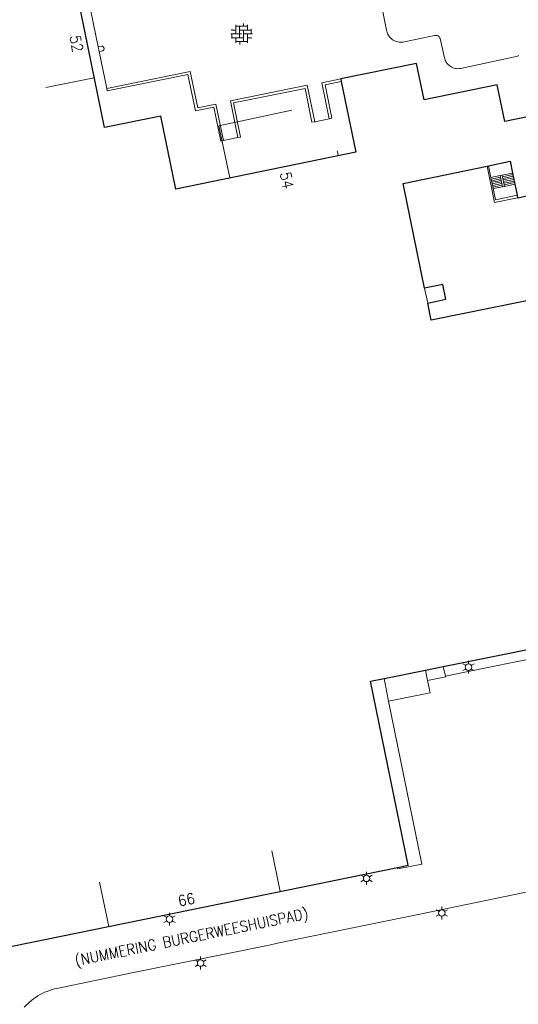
# Model space of a CAD drawing. Header units: metres. Extents: x 118574 to 118781, y 483563 to 483693.
# Tile 15 of 21: x 118735 to 118744, y 483656 to 483673. Entities that reach past the tile are written whole.
import ezdxf
from ezdxf.enums import TextEntityAlignment as Align

# ---------------------------------------------------------------- set-up
doc = ezdxf.new("R2010")
doc.units = ezdxf.units.M
doc.header["$MEASUREMENT"] = 0
doc.linetypes.add('DGN Style 2', pattern=[3.718871, 2.231323, -1.487549])
doc.linetypes.add('DGN Style 3', pattern=[5.20642, 3.718871, -1.487549])
for name, color, linetype, lineweight in [('Baakschild', 7, 'Continuous', 0), ('Barrier', 7, 'Continuous', 0), ('Kader', 7, 'Continuous', 0), ('Level 17', 7, 'Continuous', 0), ('Level 19', 7, 'Continuous', 0), ('Level 22', 7, 'Continuous', 0), ('Level 30', 7, 'Continuous', 0), ('Level 31', 7, 'Continuous', 0), ('Level 33', 7, 'Continuous', 0), ('Level 5', 7, 'Continuous', 0), ('Level 50', 7, 'Continuous', 0), ('Werkterrein', 7, 'Continuous', 0)]:
    doc.layers.add(name, color=color, linetype=linetype, lineweight=lineweight)
doc.styles.add('Style-STANDARD', font='STANDARD.shx')

# ---------------------------------------------------------------- blocks, each defined once
blk = doc.blocks.new('OVERH')
at = {"layer": 'Barrier', "color": 7, "linetype": 'Continuous', "lineweight": 0}
for p, q in [((0.27, 1.08), (0.27, 1.47)), ((-1.4, 0.54), (-0.81, 0.54)), ((-1.35, 0.54), (-1.35, 0.65)), ((-0.81, 0), (-0.81, 1.26)), ((-0.81, 1.08), (0.82, 1.08)), ((-0.27, -0.54), (-0.27, 1.08)), ((-0.27, 0.54), (1.35, 0.54)), ((0.27, -1.08), (0.27, 0.54)), ((0.82, 0.54), (0.82, 1.26)), ((1.35, 0), (1.35, 0.65)), ((-1.5, 0), (0, 0)), ((-1.35, -0.65), (-1.35, 0)), ((-1.35, -0.54), (0.27, -0.54)), ((-0.81, -1.26), (-0.81, -0.54)), ((-0.81, -1.08), (0.82, -1.08)), ((-0.26, -1.48), (-0.26, -1.08)), ((0.27, 0), (1.5, 0)), ((0.82, -1.26), (0.82, 0)), ((0.82, -0.54), (1.4, -0.54)), ((1.35, -0.65), (1.35, -0.54))]:
    blk.add_line(p, q, dxfattribs=at)
blk = doc.blocks.new('LANTPL_1')
at = {"layer": 'Level 50', "color": 7, "linetype": 'Continuous', "lineweight": 13}
for p, q in [((-0.38, 0.22), (-0.78, 0.45)), ((0, 0.45), (0, 0.9)), ((0.78, 0.45), (0.39, 0.22)), ((-0.38, -0.22), (-0.78, -0.46)), ((0, -0.9), (0, -0.46)), ((0.78, -0.46), (0.39, -0.22))]:
    blk.add_line(p, q, dxfattribs=at)
blk.add_circle((0, 0), 0.45, dxfattribs=at)

msp = doc.modelspace()

# ---------------------------------------------------------------- linework, layer by layer
at = {"layer": 'Kader', "color": 7, "linetype": 'Continuous', "lineweight": 30}
for p, q in [((118740.965, 483672.227), (118740.974, 483672.183)), ((118743.515, 483670.708), (118743.54, 483670.714)), ((118743.958, 483670.587), (118743.998, 483670.392)), ((118743.998, 483670.392), (118744.038, 483670.199)), ((118744.038, 483670.199), (118744.047, 483670.155)), ((118742.753, 483661.99), (118745.932, 483662.631)), ((118742.44, 483661.927), (118742.753, 483661.99)), ((118741.72, 483661.781), (118742.44, 483661.927)), ((118734.683, 483657.003), (118741.954, 483658.491))]:
    msp.add_line(p, q, dxfattribs=at)
at = {"layer": 'Kader', "color": 7, "linetype": 'Continuous', "lineweight": 30, "flags": 128}
for points in [[(118740.974, 483672.183), (118741.226, 483670.953), (118738.09, 483670.308), (118737.833, 483671.58), (118736.85, 483671.379), (118736.047, 483675.31), (118735.892, 483675.278)], [(118744.047, 483670.155), (118745.365, 483670.426), (118745.095, 483671.744), (118743.822, 483671.484), (118743.692, 483672.121), (118742.418, 483671.861), (118742.288, 483672.497), (118740.965, 483672.227)], [(118743.54, 483670.714), (118743.916, 483670.791), (118743.958, 483670.587)], [(118745.701, 483668.665), (118742.543, 483668.021), (118742.481, 483668.322), (118742.796, 483668.389), (118742.743, 483668.646), (118742.428, 483668.579), (118742.052, 483670.407), (118743.515, 483670.708)], [(118741.954, 483658.491), (118742.138, 483658.528), (118741.482, 483661.733), (118741.72, 483661.781)]]:
    msp.add_lwpolyline(points, dxfattribs=at)
at = {"layer": 'Level 17', "color": 7, "linetype": 'Continuous', "lineweight": 0, "flags": 128}
msp.add_lwpolyline([(118743.515, 483670.708), (118743.646, 483670.071), (118744.047, 483670.155)], dxfattribs=at)
at = {"layer": 'Level 19', "color": 7, "linetype": 'Continuous', "lineweight": 0}
for p, q in [((118740.764, 483671.533), (118740.513, 483671.481)), ((118739.174, 483671.204), (118738.925, 483671.153)), ((118742.793, 483661.82), (118742.753, 483661.99)), ((118742.44, 483661.927), (118742.478, 483661.744))]:
    msp.add_line(p, q, dxfattribs=at)
at = {"layer": 'Level 19', "color": 7, "linetype": 'Continuous', "lineweight": 0, "flags": 128}
for points in [[(118741.437, 483674.725), (118741.762, 483673.078), (118741.767, 483673.057), (118741.773, 483673.036), (118741.781, 483673.015), (118741.791, 483672.996), (118741.803, 483672.977), (118741.816, 483672.96), (118741.83, 483672.943), (118741.846, 483672.929), (118741.863, 483672.915), (118741.881, 483672.903), (118741.9, 483672.892), (118741.92, 483672.883), (118741.941, 483672.876), (118741.962, 483672.871), (118741.983, 483672.867), (118742.005, 483672.865), (118742.027, 483672.865), (118742.049, 483672.867), (118742.6, 483672.981), (118742.611, 483672.985), (118742.622, 483672.986), (118742.634, 483672.986), (118742.645, 483672.984), (118742.656, 483672.98), (118742.666, 483672.975), (118742.675, 483672.967), (118742.683, 483672.959), (118742.689, 483672.95), (118742.694, 483672.939), (118742.698, 483672.928), (118742.767, 483672.617), (118742.771, 483672.595), (118742.777, 483672.574), (118742.785, 483672.554), (118742.794, 483672.534), (118742.805, 483672.516), (118742.818, 483672.498), (118742.832, 483672.481), (118742.848, 483672.467), (118742.865, 483672.453), (118742.883, 483672.441), (118742.902, 483672.43), (118742.922, 483672.421), (118742.942, 483672.415), (118742.964, 483672.409), (118742.985, 483672.406), (118743.007, 483672.405), (118743.029, 483672.406), (118743.05, 483672.408), (118744.001, 483672.609), (118744.024, 483672.616), (118744.046, 483672.625), (118744.068, 483672.635)], [(118736.757, 483672.703), (118736.822, 483672.716), (118736.829, 483672.722), (118736.835, 483672.729), (118736.839, 483672.736), (118736.842, 483672.745), (118736.843, 483672.753), (118736.842, 483672.762), (118736.839, 483672.771), (118736.835, 483672.779), (118736.829, 483672.785), (118736.822, 483672.791), (118736.814, 483672.795), (118736.805, 483672.797), (118736.74, 483672.784)], [(118738.925, 483671.153), (118738.791, 483671.786), (118738.473, 483671.724), (118738.344, 483672.357), (118736.889, 483672.061)], [(118738.925, 483671.153), (118738.875, 483671.143), (118738.755, 483671.734), (118738.437, 483671.671), (118738.304, 483672.303), (118736.897, 483672.017)], [(118740.513, 483671.481), (118740.383, 483672.115), (118739.047, 483671.843), (118739.174, 483671.204)], [(118740.965, 483672.227), (118740.639, 483672.16), (118740.764, 483671.533)], [(118740.974, 483672.183), (118740.692, 483672.125), (118740.808, 483671.542), (118740.764, 483671.533)], [(118740.513, 483671.481), (118740.463, 483671.471), (118740.348, 483672.061), (118739.099, 483671.809), (118739.218, 483671.213), (118739.174, 483671.204)], [(118742.793, 483661.82), (118743.159, 483661.896), (118745.675, 483662.41), (118745.969, 483662.472)], [(118742.478, 483661.744), (118742.796, 483661.809), (118742.793, 483661.82)], [(118741.8, 483661.387), (118742.522, 483661.531), (118742.478, 483661.744)], [(118744.923, 483658.208), (118742.373, 483657.683), (118739.866, 483657.17), (118739.717, 483657.137), (118737.356, 483656.66), (118736.021, 483656.383), (118735.977, 483656.373), (118735.933, 483656.361), (118735.891, 483656.347), (118735.848, 483656.331), (118735.807, 483656.314), (118735.766, 483656.294), (118735.726, 483656.273), (118735.688, 483656.25), (118735.65, 483656.225), (118735.613, 483656.199), (118735.577, 483656.171), (118735.543, 483656.142), (118735.448, 483656.056)]]:
    msp.add_lwpolyline(points, dxfattribs=at)
at = {"layer": 'Level 22', "color": 7, "linetype": 'Continuous', "lineweight": 0}
for p, q in [((118736.74, 483672.784), (118736.495, 483673.977)), ((118736.757, 483672.703), (118736.74, 483672.784)), ((118736.889, 483672.061), (118736.757, 483672.703)), ((118736.897, 483672.017), (118736.889, 483672.061)), ((118741.8, 483661.387), (118741.72, 483661.781))]:
    msp.add_line(p, q, dxfattribs=at)
at = {"layer": 'Level 22', "color": 7, "linetype": 'Continuous', "lineweight": 0, "flags": 128}
msp.add_lwpolyline([(118741.954, 483658.491), (118741.959, 483658.465), (118742.377, 483658.549), (118741.8, 483661.387)], dxfattribs=at)
at = {"layer": 'Level 30', "color": 7, "linetype": 'Continuous', "lineweight": 0}
for p, q in [((118743.54, 483670.714), (118743.582, 483670.509)), ((118743.777, 483670.549), (118743.958, 483670.587)), ((118743.582, 483670.509), (118743.745, 483670.543)), ((118743.745, 483670.543), (118743.777, 483670.549)), ((118743.817, 483670.355), (118743.998, 483670.392)), ((118743.622, 483670.315), (118743.785, 483670.348)), ((118743.785, 483670.348), (118743.817, 483670.355))]:
    msp.add_line(p, q, dxfattribs=at)
at = {"layer": 'Level 30', "color": 7, "linetype": 'Continuous', "lineweight": 0, "flags": 128}
msp.add_lwpolyline([(118744.038, 483670.199), (118743.662, 483670.121), (118743.622, 483670.315)], dxfattribs=at)
at = {"layer": 'Level 31', "color": 7, "linetype": 'Continuous', "lineweight": 0}
for p, q in [((118743.582, 483670.509), (118743.622, 483670.315)), ((118743.745, 483670.543), (118743.785, 483670.348)), ((118743.777, 483670.549), (118743.817, 483670.355))]:
    msp.add_line(p, q, dxfattribs=at)
at = {"layer": 'Level 33', "color": 7, "linetype": 'Continuous', "lineweight": 0}
for p, q in [((118743.964, 483670.559), (118743.783, 483670.522)), ((118743.751, 483670.515), (118743.588, 483670.482)), ((118743.757, 483670.488), (118743.594, 483670.454)), ((118743.762, 483670.459), (118743.599, 483670.426)), ((118743.768, 483670.432), (118743.605, 483670.398)), ((118743.774, 483670.404), (118743.611, 483670.37)), ((118743.969, 483670.531), (118743.788, 483670.494)), ((118743.975, 483670.503), (118743.794, 483670.466)), ((118743.981, 483670.475), (118743.8, 483670.438)), ((118743.987, 483670.448), (118743.806, 483670.411)), ((118743.993, 483670.42), (118743.811, 483670.383)), ((118743.779, 483670.376), (118743.617, 483670.342))]:
    msp.add_line(p, q, dxfattribs=at)
at = {"layer": 'Level 5', "color": 7, "linetype": 'DGN Style 3', "lineweight": 0}
for p, q in [((118735.83, 483672.077), (118736.672, 483672.248)), ((118742.481, 483668.322), (118742.428, 483668.579)), ((118739.766, 483658.781), (118739.909, 483658.072)), ((118736.765, 483658.234), (118736.923, 483657.461))]:
    msp.add_line(p, q, dxfattribs=at)
at = {"layer": 'Werkterrein', "color": 7, "linetype": 'DGN Style 2', "lineweight": 0, "flags": 128}
msp.add_lwpolyline([(118739.033, 483670.502), (118738.975, 483670.774), (118738.839, 483671.41), (118740.726, 483671.813), (118740.909, 483670.957), (118740.923, 483670.891)], dxfattribs=at)

# ---------------------------------------------------------------- block references
at = {"layer": 'Barrier', "color": 7, "linetype": 'Continuous', "lineweight": 0, "xscale": 0.1250023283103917, "yscale": 0.1250023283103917, "zscale": 0.1250023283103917}
msp.add_blockref('OVERH', (118739.238, 483673.011), dxfattribs=at)
at = {"layer": 'Level 50', "color": 7, "linetype": 'Continuous', "lineweight": 13, "xscale": 0.1250023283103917, "yscale": 0.1250023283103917, "zscale": 0.1250023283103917}
for p in [(118743.191, 483661.979), (118741.416, 483658.299), (118737.982, 483657.588), (118742.727, 483657.696), (118738.524, 483656.823)]:
    msp.add_blockref('LANTPL_1', p, dxfattribs=at)

# ---------------------------------------------------------------- texts
at = {"layer": 'Baakschild', "color": 7, "linetype": 'Continuous', "lineweight": 0, "style": 'Style-STANDARD'}
msp.add_text('52', height=0.1875, rotation=281.61, dxfattribs=at).set_placement((118736.452, 483672.861), align=Align.TOP_CENTER)
msp.add_text('54', height=0.1875, rotation=281.62, dxfattribs=at).set_placement((118739.997, 483670.605), align=Align.MIDDLE_LEFT)
msp.add_text('66', height=0.1875, rotation=11.56, dxfattribs=at).set_placement((118738.295, 483657.837), align=Align.CENTER)
msp.add_text('(NUMMERING BURGERWEESHUISPAD)', height=0.1875, rotation=11.57, dxfattribs=at).set_placement((118738.366, 483657.279), align=Align.MIDDLE_CENTER)

doc.saveas('drawing.dxf')
